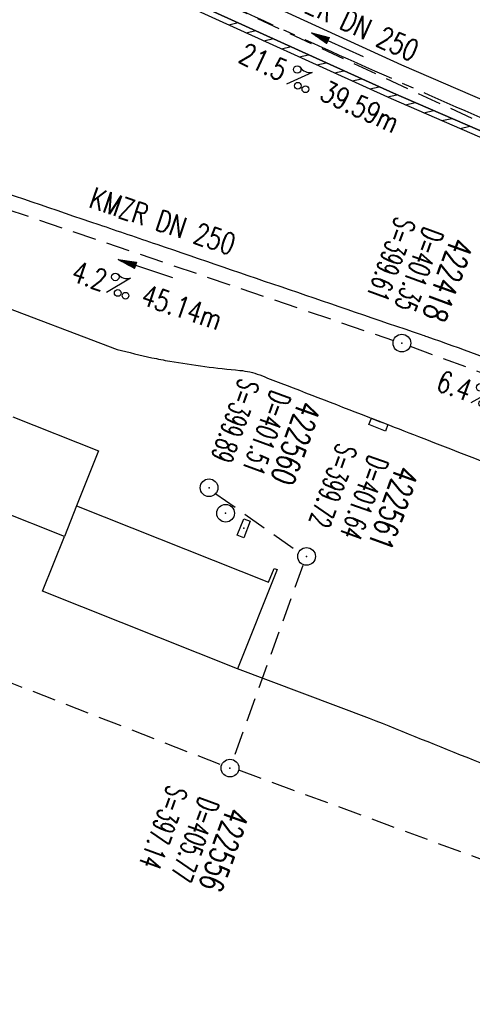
# Model space of a CAD drawing. Extents: x 450316 to 454644, y 428795 to 436505.
# Tile 198 of 256: x 452044 to 452082, y 434160 to 434243. Entities that reach past the tile are written whole.
import ezdxf
from ezdxf.enums import TextEntityAlignment as Align

# ---------------------------------------------------------------- set-up
doc = ezdxf.new("R2010")
doc.units = 0
doc.header["$LTSCALE"] = 2
doc.header["$MEASUREMENT"] = 0
for name, pattern in [('ACHSE', [5.5, 4, -0.5, 0.5, -0.5]), ('AUSGEZOGEN', [0]), ('GESTRICH-X2', [1.5, 1, -0.5])]:
    doc.linetypes.add(name, pattern=pattern)
doc.layers.get('0').update_dxf_attribs({"linetype": 'CONTINUOUS'})
for name, color, linetype in [('218-GEBAEUDE', 7, 'AUSGEZOGEN'), ('Abwasser', 30, 'GESTRICH-X2'), ('ACHSETOP', 1, 'ACHSE'), ('FBR', 8, 'CONTINUOUS'), ('KANAL', 7, 'GESTRICH-X2'), ('PFEIL', 7, 'CONTINUOUS'), ('RINNE', 8, 'CONTINUOUS'), ('SCHACHTNR', 6, 'CONTINUOUS'), ('SCHSYMBOL', 7, 'CONTINUOUS'), ('STRASSE', 8, 'AUSGEZOGEN'), ('TEXTO', 4, 'CONTINUOUS'), ('TEXTU', 4, 'CONTINUOUS')]:
    doc.layers.add(name, color=color, linetype=linetype)
doc.styles.add('ROMANS', font='romans.shx', dxfattribs={"width": 0.8})

# ---------------------------------------------------------------- blocks, each defined once
blk = doc.blocks.new('PROM')
blk.add_line((1.566, 1.817), (0.019, 0.015))
for centre, radius in [((0.317, 1.51), 0.317), ((0.943, 0.291), 0.283), ((1.645, 0.287), 0.283)]:
    blk.add_circle(centre, radius)
blk.add_arc((0.992, 2.682), 1.033, 239.14139, 303.35492)
blk = doc.blocks.new('PFEIL2')
at = {"color": 0}
for p, q in [((0.88, 0.002), (-2.401, -0.012)), ((0.881, -0.271), (0.879, 0.276)), ((0.879, 0.276), (2.429, 0.009)), ((0.911, 0.27), (0.879, 0.265)), ((0.965, 0.261), (0.879, 0.246)), ((1.019, 0.252), (0.879, 0.228)), ((1.073, 0.242), (0.879, 0.209)), ((1.127, 0.233), (0.879, 0.191)), ((1.181, 0.224), (0.879, 0.172)), ((1.235, 0.214), (0.879, 0.154)), ((1.289, 0.205), (0.879, 0.135)), ((1.343, 0.196), (0.879, 0.117)), ((1.397, 0.187), (0.879, 0.098)), ((1.451, 0.177), (0.879, 0.08)), ((1.505, 0.168), (0.879, 0.061)), ((1.559, 0.159), (0.88, 0.043)), ((1.613, 0.149), (0.88, 0.024)), ((1.668, 0.14), (0.88, 0.006)), ((1.722, 0.131), (0.88, -0.013)), ((1.776, 0.121), (0.88, -0.031)), ((1.83, 0.112), (0.88, -0.05)), ((1.884, 0.103), (0.88, -0.068)), ((1.938, 0.094), (0.88, -0.087)), ((1.992, 0.084), (0.88, -0.105)), ((2.046, 0.075), (0.88, -0.124)), ((2.1, 0.066), (0.88, -0.142)), ((2.154, 0.056), (0.88, -0.161)), ((2.208, 0.047), (0.88, -0.179)), ((2.262, 0.038), (0.881, -0.198)), ((2.316, 0.029), (0.881, -0.216)), ((2.37, 0.019), (0.881, -0.235)), ((2.424, 0.01), (0.881, -0.253)), ((2.429, 0.009), (0.881, -0.271))]:
    blk.add_line(p, q, dxfattribs=at)
blk = doc.blocks.new('GST')
at = {"color": 0}
blk.add_circle((0, 0), 0.75, dxfattribs=at)
blk.add_point((0, 0), dxfattribs=at)
blk = doc.blocks.new('10')
blk.add_blockref('GST', (0, 0))
blk = doc.blocks.new('30')
at = {"color": 0}
for p, q in [((-0.75, -0.29), (-0.75, 0.293)), ((-0.75, 0.293), (0.753, 0.293)), ((0.753, 0.293), (0.753, -0.29)), ((0.753, -0.29), (-0.75, -0.29))]:
    blk.add_line(p, q, dxfattribs=at)
blk.add_point((0, 0), dxfattribs=at)
blk = doc.blocks.new('30S')
at = {"color": 0}
for p, q in [((-0.751, -0.583), (-0.751, 0)), ((-0.751, 0), (0.751, 0)), ((0.751, 0), (0.751, -0.583)), ((0.751, -0.583), (-0.751, -0.583))]:
    blk.add_line(p, q, dxfattribs=at)
blk.add_point((0, 0), dxfattribs=at)

msp = doc.modelspace()

# ---------------------------------------------------------------- linework, layer by layer
at = {"layer": '218-GEBAEUDE'}
for p, q in [((452043.09, 434209.78), (452050.33, 434206.9)), ((452050.33, 434206.9), (452048.48, 434202.26)), ((452047.45, 434199.669), (452040.21, 434202.539)), ((452048.48, 434202.26), (452047.45, 434199.669)), ((452048.48, 434202.26), (452064.72, 434195.799)), ((452045.601, 434195.029), (452047.45, 434199.669)), ((452065.44, 434196.85), (452062.09, 434188.449)), ((452064.72, 434195.799), (452065.18, 434196.95)), ((452065.18, 434196.95), (452065.44, 434196.85)), ((452062.09, 434188.449), (452045.601, 434195.029))]:
    msp.add_line(p, q, dxfattribs=at)
at = {"layer": 'Abwasser'}
for p, q in [((451991.649, 434207.233), (452060.756, 434180.333)), ((452060.248, 434203.277, 399.888), (452067.256, 434198.348, 399.723)), ((452067.616, 434197.211), (452061.709, 434180.767))]:
    msp.add_line(p, q, dxfattribs=at)
at = {"layer": 'Abwasser', "flags": 128}
msp.add_lwpolyline([(452062.189, 434179.906), (452110.133, 434162.275)], dxfattribs=at)
at = {"layer": 'ACHSETOP', "flags": 128}
msp.add_lwpolyline([(451271.766, 435019.042, -0.000001), (451272.365, 435018.353, -0.000032), (451272.387, 435018.328), (451288.791, 434999.463, -0.000002), (451296.993, 434990.03, 0.000007), (451305.195, 434980.597, 0.000007), (451313.397, 434971.165, -0.000007), (451321.599, 434961.732, -0.000007), (451329.801, 434952.299, 0.000007), (451338.003, 434942.866, 0.000007), (451346.205, 434933.433, -0.000007), (451354.407, 434924.001, -0.000007), (451362.609, 434914.568, 0.000011), (451370.811, 434905.135, 0.000001), (451379.013, 434895.702, 0.000001), (451387.215, 434886.27), (451403.62, 434867.404), (451420.024, 434848.539), (451436.428, 434829.674, -0.000013), (451444.63, 434820.241, 0.000007), (451452.832, 434810.808, 0.000007), (451461.034, 434801.376, -0.000007), (451469.236, 434791.943, -0.000007), (451477.438, 434782.51, 0.000007), (451485.64, 434773.077, 0.000007), (451493.842, 434763.645, -0.000007), (451502.044, 434754.212, -0.000007), (451510.246, 434744.779, 0.000007), (451518.448, 434735.346, 0.000007), (451526.65, 434725.914, -0.000007), (451534.852, 434716.481, -0.000007), (451543.054, 434707.048, 0.000011), (451551.256, 434697.615, 0.000001), (451559.458, 434688.182, 0.000001), (451567.66, 434678.75), (451584.065, 434659.884, -0.000001), (451592.267, 434650.452, -0.000001), (451600.469, 434641.019, -0.000011), (451608.671, 434631.586, 0.000013), (451616.873, 434622.153), (451633.277, 434603.288), (451649.681, 434584.423, -0.000013), (451657.883, 434574.99, 0.000007), (451666.085, 434565.557, 0.000007), (451674.287, 434556.124, -0.000007), (451682.489, 434546.692, -0.000007), (451690.691, 434537.259, 0.000006), (451698.893, 434527.826), (451715.297, 434508.961, -0.000015), (451721.01, 434502.39, 0.000008), (451726.723, 434495.82, 0.000958), (451727.518, 434494.909, 0.000181), (451731.723, 434490.114, 0.003894), (451738.179, 434482.871, 0.00247), (451748.503, 434471.583, 0.003793), (451756.233, 434463.34, 0.003129), (451765.742, 434453.478, 0.00313), (451774.532, 434444.586, 0.003132), (451783.429, 434435.81, 0.003134), (451792.435, 434427.146, 0.003132), (451801.553, 434418.591, 0.003131), (451810.774, 434410.155, 0.00313), (451820.102, 434401.832, 0.003133), (451829.541, 434393.621, 0.003138), (451839.066, 434385.542, 0.003131), (451848.69, 434377.585, 0.003125), (451858.432, 434369.733, 0.003124), (451868.271, 434362.004, 0.00313), (451878.187, 434354.413, 0.003138), (451888.199, 434346.945, 0.003133), (451898.32, 434339.593, 0.003131), (451908.525, 434332.373, 0.003131), (451918.818, 434325.282, 0.003132), (451929.206, 434318.316, 0.003136), (451939.668, 434311.489, 0.00313), (451950.209, 434304.797, 0.003123), (451960.857, 434298.223, 0.003128), (451971.589, 434291.781, 0.003137), (451982.371, 434285.491, 0.003139), (451993.235, 434279.335, 0.003133), (452004.198, 434273.303, 0.003123), (452015.227, 434267.413, 0.003125), (452026.323, 434261.665, 0.003132), (452037.503, 434256.05, 0.003138), (452048.733, 434250.584, 0.003134), (452060.02, 434245.265, 0.003122), (452071.413, 434240.069, 0.003127), (452083.62, 434234.685, 0.003578), (452094.349, 434230.124, 0.002702), (452108.409, 434224.354, 0.004189), (452117.528, 434220.758, 0.00053), (452126.341, 434217.378, 0.001569), (452129.323, 434216.249, 0.000008), (452135.115, 434214.077, -0.000025), (452140.907, 434211.904), (452164.314, 434203.123, 0.000006), (452176.018, 434198.733, -0.000007), (452187.722, 434194.343), (452211.129, 434185.563), (452234.536, 434176.783, -0.000012), (452246.24, 434172.393, 0.000007), (452257.944, 434168.002, 0.000002), (452265.746, 434165.075, 0.000001), (452281.351, 434159.222, 0.000005), (452293.055, 434154.832, -0.000007), (452304.759, 434150.442, -0.000019), (452316.463, 434146.052, 0.000015), (452328.166, 434141.661, 0.000002), (452338.097, 434137.936, 0.000001), (452351.573, 434132.881, 0.000004), (452363.277, 434128.491, -0.000006), (452374.981, 434124.101, -0.00002), (452386.684, 434119.71, 0.00002), (452398.388, 434115.32, 0.000006), (452410.092, 434110.93, -0.000004), (452421.796, 434106.54, -0.000001), (452435.272, 434101.485, -0.000002), (452445.203, 434097.76, -0.000015), (452456.906, 434093.369, 0.000019), (452468.61, 434088.979, 0.000007), (452480.314, 434084.589, -0.000006), (452492.018, 434080.199, -0.000002), (452503.721, 434075.809, 0.000002), (452515.425, 434071.419, 0.000006), (452527.129, 434067.029, -0.000007), (452538.833, 434062.639, -0.000019), (452550.536, 434058.248, 0.000015), (452562.24, 434053.858, 0.000002), (452572.171, 434050.133, 0.000001), (452585.647, 434045.078, 0.000004), (452597.351, 434040.688, -0.000006), (452609.055, 434036.298, -0.00002), (452620.758, 434031.907, 0.00002), (452632.462, 434027.517, 0.000006), (452644.166, 434023.127, -0.000004), (452655.87, 434018.737, -0.000001), (452669.346, 434013.682, -0.000002), (452679.277, 434009.957, -0.000015), (452690.981, 434005.567, 0.000014), (452702.684, 434001.176, 0.000011), (452714.388, 433996.786, -0.000001), (452726.092, 433992.396, -0.000007), (452735.031, 433989.043, -0.000005), (452748.181, 433984.11, -0.000156), (452748.221, 433984.095, -0.000005), (452749.498, 433983.615, -0.004183), (452758.692, 433980.071, -0.002721), (452772.748, 433974.429, -0.005081), (452782.771, 433970.223, -0.003908), (452795.7, 433964.522, -0.003912), (452807.05, 433959.304, -0.003907), (452818.331, 433953.902, -0.003903), (452829.522, 433948.327, -0.003904), (452840.62, 433942.58, -0.003907), (452851.631, 433936.658, -0.003909), (452862.543, 433930.568, -0.003906), (452873.352, 433924.312, -0.003899), (452884.081, 433917.876, -0.003907), (452894.713, 433911.271, -0.003917), (452905.212, 433904.518, -0.003914), (452915.606, 433897.601, -0.003904), (452925.914, 433890.505, -0.003895), (452936.108, 433883.251, -0.003902), (452946.169, 433875.853, -0.003909), (452956.117, 433868.296, -0.003904), (452965.957, 433860.575, -0.003908), (452975.671, 433852.704, -0.00391), (452985.257, 433844.687, -0.003909), (452994.717, 433836.52, -0.003908), (453004.051, 433828.203, -0.003902), (453013.251, 433819.744, -0.003901), (453022.321, 433811.14, -0.003907), (453031.261, 433802.39, -0.003913), (453040.05, 433793.514, -0.003909), (453048.995, 433784.194, -0.00418), (453057.218, 433775.343, -0.003621), (453064.799, 433766.924, -0.003001), (453073.811, 433756.645, -0.003775), (453082.931, 433745.954, -0.004894), (453089.822, 433737.587, -0.004962), (453096.584, 433729.038, -0.003805), (453105.204, 433717.738, -0.003005), (453113.364, 433706.734, -0.003643), (453119.973, 433697.569, -0.004174), (453127.227, 433687.17, -0.004295), (453134.105, 433676.947, -0.003507), (453140.018, 433667.855, -0.002688), (453147.586, 433655.895, -0.003695), (453155.363, 433643.251, -0.00538), (453160.547, 433634.47, -0.005332), (453165.53, 433625.601, -0.003667), (453172.541, 433612.577, -0.002679), (453179.095, 433600.023, -0.003501), (453183.992, 433590.355, -0.004313), (453189.196, 433579.668, -0.003909), (453194.743, 433567.786, -0.003909), (453199.853, 433556.378, -0.003909), (453204.783, 433544.892, -0.003903), (453209.809, 433532.66, -0.004384), (453214.103, 433521.695, -0.003423), (453219.661, 433506.825, -0.005955), (453222.694, 433498.219, -0.000145), (453225.568, 433489.736, -0.000252), (453227.219, 433484.852, -0.000085), (453230.064, 433476.416, -0.000405), (453230.656, 433474.653, -0.003646), (453233.571, 433465.744, 0.00217), (453238.424, 433450.758, 0.000006), (453242.327, 433438.883, -0.000007), (453246.23, 433427.008, -0.000012), (453250.132, 433415.133, 0.000009), (453254.035, 433403.258, 0.003001), (453258.01, 433391.404, -0.003002), (453261.985, 433379.55, -0.003008), (453265.815, 433367.653, 0.003009), (453269.646, 433355.757, 0.00001), (453273.549, 433343.882, -0.000019), (453277.452, 433332.007), (453285.257, 433308.257, 0.000005), (453289.16, 433296.382, -0.000004), (453293.063, 433284.507, -0.000001), (453297.412, 433271.275, -0.000001), (453300.869, 433260.756, -0.00001), (453304.771, 433248.881, 0.000008), (453308.674, 433237.006, 0.000011), (453312.577, 433225.131, -0.000004), (453316.48, 433213.256, -0.000007), (453317.957, 433208.761, -0.000002), (453324.285, 433189.506, -0.00006), (453324.748, 433188.095, 0.000004), (453325.212, 433186.684, 0.001409), (453327.806, 433178.862, 0.000842), (453332.205, 433165.794, 0.002106), (453335.59, 433155.932, 0.001506), (453340.42, 433142.182, 0.001603), (453344.587, 433130.552, 0.001566), (453348.928, 433118.674, 0.00157), (453353.282, 433106.987, 0.001563), (453357.73, 433095.275, 0.001555), (453362.245, 433083.606, 0.001558), (453366.823, 433071.988, 0.001562), (453371.477, 433060.391, 0.001561), (453376.206, 433048.816, 0.001565), (453381.007, 433037.273, 0.001565), (453385.878, 433025.763, 0.001563), (453390.82, 433014.287, 0.001561), (453395.838, 433002.832, 0.001559), (453400.927, 432991.41, 0.00156), (453406.083, 432980.028, 0.001563), (453411.315, 432968.669, 0.001565), (453416.612, 432957.354, 0.001562), (453421.976, 432946.082, 0.001558), (453427.424, 432934.813, 0.001559), (453432.943, 432923.577, 0.001564), (453438.516, 432912.409, 0.001566), (453444.163, 432901.268, 0.001564), (453449.888, 432890.145, 0.001558), (453455.356, 432879.682, 0.001394), (453461.537, 432868.025, 0.001724), (453468.567, 432854.963, 0.002516), (453473.461, 432846.052, 0.001346), (453478.156, 432837.657, 0.000835), (453485.787, 432824.152, 0.000825), (453493.393, 432810.794, 0.001335), (453498.128, 432802.562, 0.002522), (453503.255, 432793.804, 0.001723), (453510.868, 432781.051, 0.001395), (453517.698, 432769.769, 0.001557), (453523.875, 432759.701, 0.001564), (453531.451, 432747.524, 0.002105), (453537.147, 432738.516, 0.001027), (453545.205, 432725.948, 0.001523), (453550.684, 432717.498, 0.000001), (453550.839, 432717.261, 0.000124), (453550.84, 432717.259, 0.000024), (453557.597, 432706.912, -0.000007), (453564.355, 432696.566, -0.000001), (453571.19, 432686.101, 0.000005), (453578.025, 432675.635, 0.000012), (453584.861, 432665.17, -0.000012), (453591.696, 432654.704, -0.000004), (453598.531, 432644.238, 0.000004), (453605.366, 432633.773, 0.000001), (453612.202, 432623.307, -0.000001), (453619.037, 432612.841, -0.000004), (453625.872, 432602.376, 0.000003), (453632.707, 432591.91), (453646.378, 432570.979, -0.000014), (453650.935, 432564.001, -0.000007), (453660.048, 432550.047, -0.002465), (453666.815, 432539.572, 0.002471), (453673.568, 432529.119, 0.002497), (453680.467, 432518.67, -0.002488), (453687.389, 432508.185, -0.000003), (453694.224, 432497.72, 0.000006), (453701.059, 432487.254), (453714.73, 432466.322, -0.000006), (453721.565, 432455.856, 0.000006), (453728.4, 432445.391, 0.000183), (453728.474, 432445.277, -0.000027), (453728.969, 432444.521, -0.003905), (453733.992, 432436.709, -0.002472), (453741.768, 432424.267, -0.005163), (453747.303, 432415.103, -0.003867), (453754.471, 432402.736, -0.003958), (453760.534, 432391.888, -0.003913), (453766.494, 432380.818, -0.003903), (453772.248, 432369.72, -0.003904), (453777.826, 432358.535, -0.003901), (453783.485, 432346.731, -0.004288), (453788.457, 432335.909, -0.003523), (453794.251, 432322.76, -0.004762), (453798.376, 432312.962, -0.001651), (453802.105, 432303.777, -0.002689), (453804.345, 432298.119, -0.001542), (453805.535, 432295.038, -0.000893), (453807.562, 432289.711, -0.005639), (453811.068, 432280.125, -0.003891), (453815.882, 432266.138, -0.00573), (453819.492, 432254.955, -0.005082), (453823.289, 432242.262, -0.004537), (453827.3, 432227.849, -0.006762), (453829.772, 432218.119, -0.001828), (453832.339, 432207.234, -0.002855), (453833.917, 432200.252, -0.000688), (453834.588, 432197.184, -0.000614), (453835.33, 432193.746, -0.005087), (453837.353, 432183.825, -0.003463), (453840.076, 432169.201, -0.004355), (453841.882, 432158.581, -0.003298), (453844.052, 432144.521, -0.003873), (453845.959, 432130.87, -0.004703), (453847.336, 432119.601, -0.004431), (453848.679, 432106.664, -0.004859), (453849.683, 432094.847, -0.001971), (453850.759, 432079.747, -0.003754), (453851.233, 432071.814, -0.000235), (453851.272, 432071.058, -0.000154), (453851.331, 432069.903, -0.005004), (453851.76, 432059.357, -0.003657), (453852.096, 432044.916, -0.006284), (453852.131, 432034.652, -0.00442), (453851.869, 432020.065, -0.004496), (453851.355, 432005.74, -0.005961), (453850.742, 431994.946, -0.004032), (453849.635, 431980.541, -0.005521), (453848.625, 431970.038, -0.000545), (453848.175, 431965.885, -0.00099), (453847.92, 431963.599, -0.002817), (453847.082, 431956.57, -0.001743), (453845.624, 431945.22, -0.004295), (453844.128, 431934.589, -0.003233), (453841.927, 431920.496, -0.003719), (453839.898, 431908.592, -0.003474), (453837.544, 431895.884, -0.003471), (453834.928, 431882.783, -0.003984), (453832.479, 431871.403, -0.002961), (453829.251, 431857.357, -0.00403), (453826.736, 431847.072, -0.001132), (453824.957, 431840.111, -0.001603), (453823.675, 431835.205, -0.002375), (453822.368, 431830.363, -0.001541), (453820.296, 431822.917, -0.005811), (453817.744, 431814.242, -0.003321), (453813.002, 431799.15, -0.004369), (453808.955, 431786.926, -0.004589), (453804.893, 431775.36, -0.004977), (453800.134, 431762.595, -0.00596), (453795.928, 431752.024, -0.002426), (453790.614, 431739.296, -0.004094), (453787.367, 431731.794, -0.000338), (453786.71, 431730.312, -0.000388), (453786.136, 431729.023, -0.004625), (453782.634, 431721.365, -0.002368), (453775.588, 431706.507, -0.004069), (453770.201, 431695.516, -0.003863), (453764.344, 431684.031, -0.004659), (453758.242, 431672.552, -0.005048), (453752.404, 431662.068, -0.002758), (453744.856, 431648.996, -0.004203), (453739.784, 431640.488, -0.000453), (453738.552, 431638.464, -0.00049), (453737.409, 431636.595, -0.004121), (453733.364, 431630.114, -0.00246), (453726.445, 431619.347, -0.006277), (453720.589, 431610.574, -0.004581), (453712.305, 431598.731, -0.005038), (453704.604, 431588.16, -0.005528), (453697.383, 431578.675, -0.004083), (453688.218, 431567.105, -0.005886), (453681.701, 431559.207, -0.001219), (453676.737, 431553.362, -0.002238), (453674.011, 431550.197, -0.001962), (453670.562, 431546.26, -0.001297), (453665.305, 431540.337, -0.004313), (453658.171, 431532.478, -0.003182), (453648.342, 431521.973, -0.004167), (453639.222, 431512.508, -0.00462), (453630.847, 431504.116, -0.002727), (453619.912, 431493.477, -0.004271), (453612.835, 431486.781, -0.000068), (453609.879, 431484.033, -0.000648), (453609.571, 431483.747, -0.000003), (453600.643, 431475.492, -0.000005), (453594.487, 431469.799), (453576.132, 431452.827), (453557.776, 431435.854), (453539.42, 431418.881), (453521.065, 431401.909, 0.000001), (453511.887, 431393.422, 0.000001), (453502.709, 431384.936, 0.000013), (453493.531, 431376.449, -0.000013), (453484.354, 431367.963, 0), (453475.176, 431359.477, 0), (453465.998, 431350.99), (453447.643, 431334.018, 0.000001), (453438.465, 431325.531, 0.000001), (453429.287, 431317.045, 0.000013), (453420.11, 431308.558, -0.000007), (453410.932, 431300.072, -0.000004), (453403.532, 431293.229, -0.000002), (453392.576, 431283.099, -0.00001), (453383.398, 431274.613, 0.000015), (453374.22, 431266.127, 0.000014), (453365.042, 431257.64, -0.000013), (453355.865, 431249.154, 0), (453343.628, 431237.839, -0.000001), (453337.509, 431232.181), (453319.154, 431215.209, 0.000001), (453309.976, 431206.722, 0.000001), (453300.798, 431198.236, 0.000013), (453291.621, 431189.749, -0.000013), (453282.443, 431181.263, -0.000001), (453273.265, 431172.777, -0.000001), (453264.087, 431164.29), (453245.732, 431147.318), (453227.376, 431130.345), (453209.02, 431113.372, 0.000014), (453199.843, 431104.885, -0.000009), (453190.665, 431096.399, -0.000019), (453181.487, 431087.913, 0.000019), (453172.309, 431079.427, 0.000009), (453163.132, 431070.941, -0.000008), (453153.954, 431062.454), (453135.598, 431045.481, 0.000009), (453134.861, 431044.799, 0.000002), (453130.417, 431040.69, 0.002804), (453126.112, 431036.664, 0.001372), (453117.381, 431028.361, 0.005333), (453110.158, 431021.305, 0.003613), (453099.686, 431010.703, 0.004216), (453091.364, 431002.01, 0.003913), (453082.552, 430992.499, 0.00391), (453074.199, 430983.197, 0.003911), (453065.996, 430973.768, 0.003912), (453057.937, 430964.207, 0.003915), (453050.034, 430954.528, 0.00391), (453042.286, 430944.729, 0.003905), (453034.682, 430934.798, 0.003908), (453027.235, 430924.75, 0.003912), (453019.954, 430914.598, 0.003918), (453012.829, 430904.328, 0.003918), (453005.866, 430893.947, 0.003907), (452999.072, 430883.467, 0.0039), (452992.431, 430872.865, 0.003908), (452985.952, 430862.152, 0.00392), (452979.661, 430851.374, 0.00392), (452973.542, 430840.502, 0.003904), (452967.571, 430829.493, 0.003903), (452961.774, 430818.394, 0.003916), (452956.17, 430807.245, 0.00392), (452950.739, 430796.004, 0.00391), (452945.472, 430784.651, 0.003904), (452940.385, 430773.223, 0.00391), (452935.485, 430761.733, 0.003913), (452930.764, 430750.166, 0.003909), (452926.22, 430738.514, 0.003913), (452921.858, 430726.792, 0.003918), (452917.686, 430715.017, 0.003913), (452913.698, 430703.178, 0.003909), (452909.892, 430691.264, 0.003904), (452906.273, 430679.293, 0.003908), (452902.844, 430667.279, 0.003914), (452899.604, 430655.212, 0.003911), (452896.55, 430643.086, 0.003914), (452893.686, 430630.913, 0.003917), (452891.016, 430618.707, 0.003911), (452890.732, 430617.306, 0.000237), (452886.248, 430594.167, 0.007575), (452884.76, 430585.792, 0.003906), (452882.249, 430569.49)], format="xyb", dxfattribs=at)
at = {"layer": 'FBR', "flags": 128}
for points in [[(450931.016, 435664.254, 0), (450939.285, 435645.95, 0.000057)], [(451603.01, 434662.96, 0.000001), (451617.472, 434646.366, 0.000004), (451625.68, 434636.948, -0.000005), (451633.887, 434627.531, -0.001388)], [(451702.592, 434548.491, -0.000002), (451714.328, 434534.995, -0.000013)], [(451637.46, 434574.009, -0.000002), (451625.436, 434587.823, -0.000008)]]:
    msp.add_lwpolyline(points, format="xyb", dxfattribs=at)
at = {"layer": 'FBR'}
for points in [[(451586.278, 434627.86, -0.000002), (451573.149, 434642.871, -0.000008)], [(452158.744, 434186.654, 0.000224), (452146.218, 434191.332, 0.000467), (452140.206, 434193.567, 0.000004), (452120.088, 434201.026, 0.00024), (452119.743, 434201.154, 0.002839), (452112.043, 434203.951, -0.001749), (452099.539, 434208.462, -0.007224), (452086.554, 434213.412, 0.011183), (452078.14, 434216.543, 0.001178), (452077.671, 434216.704, 0.000025), (452055.299, 434224.346, 0.000551), (452050.379, 434226.02, 0.000239), (452039.042, 434229.858)], [(452183.863, 434214.637, 0.000404), (452195.464, 434210.247, 0.001013), (452200.096, 434208.509, 0.000007), (452222.536, 434200.142, -0.000079), (452224.627, 434199.362, -0.00003), (452238.467, 434194.196, -0.00012), (452241.981, 434192.883, -0.000606), (452247.617, 434190.768, 0.000155), (452269.573, 434182.506, 0.000228), (452274.136, 434180.793, 0.000192), (452279.565, 434178.76, 0.011777)]]:
    msp.add_lwpolyline(points, format="xyb", dxfattribs=at)
at = {"layer": 'FBR', "flags": 128}
msp.add_lwpolyline([(452030.249, 434261.222), (452052.79, 434250.199), (452075.971, 434239.547), (452097.716, 434230.158), (452120.748, 434220.994), (452143.991, 434212.167), (452164.961, 434204.314), (452168.945, 434202.861)], dxfattribs=at)
at = {"layer": 'FBR'}
msp.add_lwpolyline([(452168.143, 434200.511), (452148.459, 434207.85), (452122.263, 434217.716), (452096.998, 434227.772), (452075.288, 434237.156), (452057.398, 434245.287), (452033.931, 434256.634)], dxfattribs=at)
at = {"layer": 'KANAL'}
for p, q in [((452052.906, 434248.531), (452087.438, 434232.469)), ((452033.969, 434230.281), (452075.281, 434216.25)), ((452076.688, 434215.75), (452113.25, 434202.313))]:
    msp.add_line(p, q, dxfattribs=at)
at = {"layer": 'RINNE'}
for p, q in [((452061.344, 434242.944), (452062.142, 434243.131)), ((452062.836, 434242.266), (452063.635, 434242.452)), ((452064.329, 434241.588), (452065.127, 434241.774)), ((452065.821, 434240.909), (452066.62, 434241.096)), ((452067.314, 434240.231), (452068.112, 434240.417)), ((452068.807, 434239.553), (452069.605, 434239.739)), ((452070.299, 434238.874), (452071.097, 434239.061)), ((452071.792, 434238.196), (452072.59, 434238.382)), ((452073.284, 434237.518), (452074.082, 434237.704)), ((452074.777, 434236.839), (452075.584, 434237.028)), ((452076.309, 434236.17), (452077.127, 434236.361)), ((452077.851, 434235.503), (452078.669, 434235.694)), ((452079.393, 434234.837), (452080.212, 434235.028)), ((452080.936, 434234.17), (452081.754, 434234.361))]:
    msp.add_line(p, q, dxfattribs=at)
for points in [[(451941.612, 434309.038), (451966.466, 434293.595), (451987.232, 434281.45), (452008.734, 434269.68), (452021.722, 434262.91), (452033.931, 434256.634), (452057.398, 434245.287), (452075.288, 434237.156), (452096.998, 434227.772), (452122.263, 434217.716), (452148.459, 434207.85), (452168.143, 434200.511)], [(452052.274, 434247.209), (452057.186, 434244.834), (452075.085, 434236.699), (452087.041, 434231.531)]]:
    msp.add_lwpolyline(points, dxfattribs=at)
at = {"layer": 'STRASSE', "flags": 128}
msp.add_lwpolyline([(452041.194, 434219.536), (452051.899, 434215.476)], dxfattribs=at)
at = {"layer": 'STRASSE'}
for points in [[(452051.899, 434215.476, 0.006118), (452054.851, 434214.784, 0.012051), (452056.361, 434214.488, 0.019641), (452062.291, 434213.71, -0.068535), (452063.968, 434213.321, -0.001133), (452065.765, 434212.63, -0.000244), (452074.116, 434209.392, -0.000005), (452077.406, 434208.114, -0.000001), (452099.075, 434199.7, -0.000504), (452119.195, 434191.864, -0.000841), (452131.24, 434187.135, -0.11829), (452134.49, 434184.858, -0.069652), (452138.177, 434179.29, -0.212472), (452138.395, 434171.275, -0.20137), (452132.418, 434165.341, -0.058976), (452126.487, 434163.721, -0.132563), (452123.731, 434164.039, -0.000466)], [(452106.38, 434170.974, -0.000005), (452105.291, 434171.41, -0.000273), (452090.867, 434177.19, -0.000223), (452073.265, 434184.264), (452062.09, 434188.449)]]:
    msp.add_lwpolyline(points, format="xyb", dxfattribs=at)

# ---------------------------------------------------------------- block references
at = {"layer": 'PFEIL'}
for p, rotation in [((452070.545, 434241.256), 155.0427), ((452054.302, 434222.322), 161.2604)]:
    msp.add_blockref('PFEIL2', p, dxfattribs=dict(at, rotation=rotation))
at = {"layer": 'SCHSYMBOL'}
for name, p, rotation in [('10', (452075.998, 434216.017), 336.6324), ('30S', (452074.116, 434209.392), 338.7790098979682), ('10', (452059.681, 434203.782), 336.6324), ('10', (452061.086, 434201.625), 336.6324), ('30', (452062.624, 434200.357), 248.3064431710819), ('10', (452067.933, 434197.97), 336.6324), ('10', (452061.455, 434180.061), 339.4384999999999)]:
    msp.add_blockref(name, p, dxfattribs=dict(at, rotation=rotation))
at = {"layer": 'TEXTU'}
for p, rotation in [((452066.221, 434237.926), 335.0427), ((452050.97, 434220.284), 341.2604), ((452081.803, 434210.964), 339.7948)]:
    msp.add_blockref('PROM', p, dxfattribs=dict(at, rotation=rotation))

# ---------------------------------------------------------------- texts
at = {"layer": 'SCHACHTNR', "style": 'ROMANS'}
for s, height, rotation, width, p in [('S=399.61', 1.8, 249.84677, 0.6, (452075.499, 434226.81)), ('D=401.35', 1.8, 249.84677, 0.6, (452077.864, 434225.941)), ('422418', 2, 249.84677, 0.7, (452080.197, 434225.071)), ('S=399.89', 1.8, 250.1623, 0.6, (452062.284, 434213.137)), ('D=401.51', 1.8, 250.1623, 0.6, (452064.948, 434212.128)), ('422560', 2, 250.1623, 0.7, (452067.3, 434211.274)), ('S=399.72', 1.8, 250.1623, 0.6, (452070.551, 434207.648)), ('D=401.64', 1.8, 250.1623, 0.6, (452073.215, 434206.639)), ('422561', 2, 250.1623, 0.7, (452075.567, 434205.785)), ('S=397.14', 1.8, 250.1623, 0.6, (452056.209, 434178.73)), ('D=405.77', 1.8, 250.1623, 0.6, (452058.872, 434177.721)), ('422556', 2, 250.1623, 0.7, (452061.224, 434176.867))]:
    msp.add_text(s, height=height, rotation=rotation, dxfattribs=dict(at, width=width)).set_placement(p)
at = {"layer": 'TEXTO', "style": 'ROMANS', "width": 0.75}
for rotation, p in [(335.0427, (452071.055, 434242.483)), (341.2604, (452055.471, 434225.485))]:
    msp.add_text('KMZR DN 250', height=1.8, rotation=rotation, dxfattribs=at).set_placement(p, align=Align.CENTER)
at = {"layer": 'TEXTU', "style": 'ROMANS', "width": 0.75}
for s, rotation, p in [('21.5', 335.0427, (452062.063, 434239.844)), ('39.59m', 335.0427, (452068.938, 434236.656)), ('4.2', 341.2604, (452047.906, 434221.313)), ('45.14m', 341.2604, (452053.813, 434219.313)), ('6.4', 339.7948, (452078.774, 434212.071))]:
    msp.add_text(s, height=1.8, rotation=rotation, dxfattribs=at).set_placement(p)

doc.saveas('drawing.dxf')
